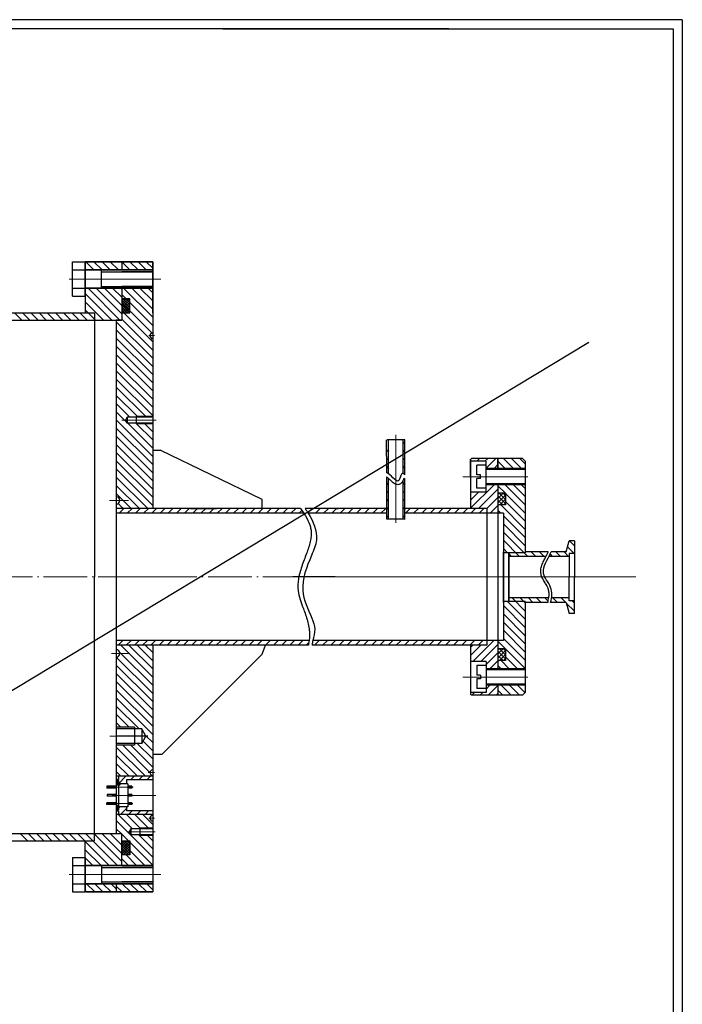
# Model space of a CAD drawing. Header units: millimetres. Extents: x -1577 to 1649, y 8206 to 9287.
# Tile 14 of 14: x 1285 to 1649, y 8746 to 9287. Entities that reach past the tile are written whole.
import ezdxf

# ---------------------------------------------------------------- set-up
doc = ezdxf.new("R2010")
doc.units = ezdxf.units.MM
doc.linetypes.add('ACAD_ISO04W100', pattern=[30, 24, -3, 0, -3])
for name, color, linetype, lineweight in [('DIM', 3, 'Continuous', 15), ('HATCH', 4, 'Continuous', 20), ('OSI', 3, 'ACAD_ISO04W100', 15)]:
    doc.layers.add(name, color=color, linetype=linetype, lineweight=lineweight)
doc.layers.add('Layer4', color=2, linetype='Continuous')
doc.layers.add('POZ', color=6, linetype='Continuous')
pattern_1 = [(45, (4795.641, 6751.658), (2.245064, -2.245064), [])]
pattern_2 = [(135, (4795.641, 6751.658), (2.245064, 2.245064), [])]

msp = doc.modelspace()

# ---------------------------------------------------------------- hatches: boundary and pattern name
at = {"layer": 'HATCH', "lineweight": -2, "ltscale": 0.3}
h = msp.add_hatch(dxfattribs=at)
h.set_pattern_fill('ANSI37', color=256, scale=0.3, style=0)
h.set_pattern_definition([(45, (-610.60875, 7323.9311), (-0.6735192, 0.6735192), []), (135, (-610.60875, 7323.9311), (-0.6735192, -0.6735192), [])])
h.paths.add_polyline_path([(1345.42, 9133.75), (1340.98, 9133.75), (1340.98, 9126.01), (1345.42, 9126.01)])
h = msp.add_hatch(dxfattribs=at)
h.set_pattern_fill('ANSI31', color=256, style=0)
h.set_pattern_definition(pattern_2)
edge = h.paths.add_edge_path()
edge.add_line((1495.38, 9056.35), (1496.38, 9056.35))
edge.add_line((1496.38, 9056.35), (1496.41, 9037.13))
edge.add_spline(control_points=[(1496.41, 9037.13), (1496.05, 9037.49), (1495.71, 9037.74), (1495.41, 9037.84)], knot_values=[3.911298, 3.911298, 3.911298, 3.911298, 5.370595, 5.370595, 5.370595, 5.370595], degree=3, periodic=0)
edge.add_line((1495.41, 9037.84), (1495.38, 9056.35))
edge = h.paths.add_edge_path()
edge.add_line((1486.39, 9054.76), (1487.39, 9053.07))
edge.add_line((1487.39, 9053.07), (1487.41, 9037.68))
edge.add_spline(control_points=[(1487.41, 9037.68), (1487.4, 9037.69), (1487.06, 9037.93), (1486.73, 9038.12), (1486.41, 9038.27)], knot_values=[17.717807, 17.717807, 17.717807, 17.717807, 17.757099, 18.747765, 18.747765, 18.747765, 18.747765], degree=3, periodic=0)
edge.add_line((1486.41, 9038.27), (1486.39, 9054.76))
edge = h.paths.add_edge_path()
edge.add_spline(control_points=[(1486.41, 9035.94), (1486.45, 9035.91), (1486.49, 9035.87), (1486.73, 9035.69), (1486.94, 9035.51), (1487.24, 9035.24), (1487.33, 9035.16), (1487.41, 9035.08)], knot_values=[16.325956, 16.325956, 16.325956, 16.325956, 16.488778, 16.488778, 17.230493, 17.230493, 17.514738, 17.514738, 17.514738, 17.514738], degree=3, periodic=0)
edge.add_line((1487.41, 9035.08), (1487.44, 9012.8))
edge.add_line((1487.44, 9012.8), (1486.44, 9012.8))
edge.add_line((1486.44, 9012.8), (1486.41, 9035.94))
h = msp.add_hatch(dxfattribs=at)
h.set_pattern_fill('ANSI31', color=256, style=0)
h.set_pattern_definition([(45, (-1105.2816, 7323.931), (-2.245064, 2.245064), [])])
h.paths.add_polyline_path([(1547.43, 9031.59), (1540.93, 9031.59), (1540.93, 9027.59), (1532.43, 9027.59), (1532.43, 9018.59), (1541.43, 9018.59), (1541.43, 9015.99), (1547.43, 9015.99)])
h.paths.add_polyline_path([(1547.43, 9046.09), (1532.93, 9046.09), (1532.43, 9045.59), (1532.43, 9044.59), (1540.93, 9044.59), (1540.93, 9040.59), (1547.43, 9040.59)])
h.paths.add_polyline_path([(1547.43, 8946.19), (1541.43, 8946.19), (1541.43, 8943.59), (1532.43, 8943.59), (1532.43, 8934.59), (1540.93, 8934.59), (1540.93, 8930.59), (1547.43, 8930.59)])
h.paths.add_polyline_path([(1547.43, 8921.59), (1540.93, 8921.59), (1540.93, 8917.59), (1532.43, 8917.59), (1532.43, 8916.59), (1532.93, 8916.09), (1547.43, 8916.09)])
h = msp.add_hatch(dxfattribs=at)
h.set_pattern_fill('ANSI31', color=256, angle=90, style=0)
h.set_pattern_definition([(135, (-1105.2816, 7323.931), (-2.245064, -2.245064), [])])
h.paths.add_polyline_path([(1562.43, 9031.59), (1547.43, 9031.59), (1547.43, 9026.99), (1551.63, 9026.99), (1551.63, 9020.59), (1547.43, 9020.59), (1547.43, 9015.99), (1550.43, 9015.99), (1550.43, 8994.35), (1562.43, 8994.35)])
h.paths.add_polyline_path([(1562.43, 9044.59), (1560.93, 9046.09), (1547.43, 9046.09), (1547.43, 9040.59), (1562.43, 9040.59)])
edge = h.paths.add_edge_path()
edge.add_spline(control_points=[(1573.85, 8992.35), (1573.91, 8992.48), (1573.98, 8992.6), (1574.32, 8993.26), (1574.58, 8993.79), (1574.89, 8994.48), (1574.97, 8994.67), (1575.04, 8994.85)], knot_values=[64.258722, 64.258722, 64.258722, 64.258722, 65.065758, 65.065758, 68.526257, 68.526257, 69.791358, 69.791358, 69.791358, 69.791358], degree=3, periodic=0)
edge.add_line((1575.04, 8994.85), (1562.43, 8994.85))
edge.add_line((1562.43, 8994.85), (1562.43, 8994.35))
edge.add_line((1562.43, 8994.35), (1553.43, 8994.35))
edge.add_line((1553.43, 8994.35), (1553.43, 8992.35))
edge.add_line((1553.43, 8992.35), (1573.85, 8992.35))
edge = h.paths.add_edge_path()
edge.add_line((1586.45, 8993.85), (1589.45, 8993.85))
edge.add_line((1589.45, 8993.85), (1589.45, 9000.85))
edge.add_line((1589.45, 9000.85), (1586.45, 9000.85))
edge.add_line((1586.45, 9000.85), (1584.84, 8994.85))
edge.add_line((1584.84, 8994.85), (1576.65, 8994.85))
edge.add_spline(control_points=[(1576.65, 8994.85), (1576.56, 8994.6), (1576.23, 8993.76), (1575.83, 8992.93), (1575.54, 8992.35)], knot_values=[65.715289, 65.715289, 65.715289, 65.715289, 67.333003, 70.985928, 70.985928, 70.985928, 70.985928], degree=3, periodic=0)
edge.add_line((1575.54, 8992.35), (1586.45, 8992.35))
edge.add_line((1586.45, 8992.35), (1586.45, 8993.85))
edge = h.paths.add_edge_path()
edge.add_line((1586.45, 8969.5), (1576.86, 8969.5))
edge.add_spline(control_points=[(1576.86, 8969.5), (1576.74, 8968.68), (1576.56, 8967.84), (1576.33, 8967)], knot_values=[11.560129, 11.560129, 11.560129, 11.560129, 16.568263, 16.568263, 16.568263, 16.568263], degree=3, periodic=0)
edge.add_line((1576.33, 8967), (1584.84, 8967))
edge.add_line((1584.84, 8967), (1586.45, 8961))
edge.add_line((1586.45, 8961), (1589.45, 8961))
edge.add_line((1589.45, 8961), (1589.45, 8968))
edge.add_line((1589.45, 8968), (1586.45, 8968))
edge.add_line((1586.45, 8968), (1586.45, 8969.5))
edge = h.paths.add_edge_path()
edge.add_spline(control_points=[(1574.77, 8967), (1574.89, 8967.42), (1575, 8967.82), (1575.19, 8968.66), (1575.27, 8969.08), (1575.34, 8969.5)], knot_values=[10.740599, 10.740599, 10.740599, 10.740599, 13.313332, 13.313332, 16.093586, 16.093586, 16.093586, 16.093586], degree=3, periodic=0)
edge.add_line((1575.34, 8969.5), (1553.43, 8969.5))
edge.add_line((1553.43, 8969.5), (1553.43, 8967.5))
edge.add_line((1553.43, 8967.5), (1562.43, 8967.5))
edge.add_line((1562.43, 8967.5), (1562.43, 8967))
edge.add_line((1562.43, 8967), (1574.77, 8967))
h.paths.add_polyline_path([(1562.43, 8967.5), (1550.43, 8967.5), (1550.43, 8967), (1550.43, 8946.19), (1547.43, 8946.19), (1547.43, 8941.59), (1551.63, 8941.59), (1551.63, 8935.09), (1547.43, 8935.09), (1547.43, 8930.59), (1562.43, 8930.59)])
h.paths.add_polyline_path([(1562.43, 8921.59), (1547.43, 8921.59), (1547.43, 8916.09), (1560.93, 8916.09), (1562.43, 8917.59)])
h = msp.add_hatch(dxfattribs=at)
h.set_pattern_fill('ANSI31', color=256, style=0)
h.set_pattern_definition(pattern_2)
edge = h.paths.add_edge_path()
edge.add_spline(control_points=[(1495.41, 9034.22), (1495.46, 9034.35), (1495.5, 9034.48), (1495.59, 9034.76), (1495.64, 9034.91), (1496.41, 9035.03)], knot_values=[9.080427, 9.080427, 9.080427, 9.080427, 9.391741, 9.391741, 9.761823, 9.761823, 9.761823, 9.761823], degree=3, periodic=0)
edge.add_line((1496.41, 9035.03), (1496.44, 9012.8))
edge.add_line((1496.44, 9012.8), (1495.44, 9012.8))
edge.add_line((1495.44, 9012.8), (1495.41, 9034.22))
h = msp.add_hatch(dxfattribs=at)
h.set_pattern_fill('ANSI31', color=256, angle=90, style=0)
h.set_pattern_definition(pattern_1)
h.paths.add_polyline_path([(1496.43, 9018.59), (1523.73, 9018.59), (1523.73, 9015.99), (1496.44, 9015.99)])
h.paths.add_polyline_path([(1523.73, 9018.59), (1541.43, 9018.59), (1541.43, 9015.99), (1523.73, 9015.99)])
edge = h.paths.add_edge_path()
edge.add_spline(control_points=[(1443.34, 9015.99), (1442.77, 9016.89), (1442.19, 9017.74), (1441.6, 9018.59)], knot_values=[0, 0, 0, 0, 3.125016, 3.125016, 3.125016, 3.125016], degree=3, periodic=0)
edge.add_line((1441.6, 9018.59), (1459.75, 9018.59))
edge.add_line((1459.75, 9018.59), (1486.43, 9018.59))
edge.add_line((1486.43, 9018.59), (1486.44, 9015.99))
edge.add_line((1486.44, 9015.99), (1443.34, 9015.99))
edge = h.paths.add_edge_path()
edge.add_line((1392.97, 9018.59), (1439.13, 9018.59))
edge.add_spline(control_points=[(1439.13, 9018.59), (1439.78, 9017.72), (1440.39, 9016.86), (1440.96, 9015.99)], knot_values=[7.511069, 7.511069, 7.511069, 7.511069, 10.661005, 10.661005, 10.661005, 10.661005], degree=3, periodic=0)
edge.add_line((1440.96, 9015.99), (1422.97, 9015.99))
edge.add_line((1422.97, 9015.99), (1380.49, 9015.99))
edge.add_line((1380.49, 9015.99), (1337.99, 9015.99))
edge.add_line((1337.99, 9015.99), (1337.99, 9018.59))
edge.add_line((1337.99, 9018.59), (1390.04, 9018.59))
edge.add_line((1390.04, 9018.59), (1392.97, 9018.59))
edge = h.paths.add_edge_path()
edge.add_line((1337.99, 8946.19), (1443.83, 8946.19))
edge.add_spline(control_points=[(1443.83, 8946.19), (1443.79, 8945.89), (1443.75, 8945.58), (1443.62, 8944.71), (1443.52, 8944.16), (1443.4, 8943.59)], knot_values=[84.895237, 84.895237, 84.895237, 84.895237, 85.903384, 85.903384, 87.721367, 87.721367, 87.721367, 87.721367], degree=3, periodic=0)
edge.add_line((1443.4, 8943.59), (1337.99, 8943.59))
edge.add_line((1337.99, 8943.59), (1337.99, 8946.19))
edge = h.paths.add_edge_path()
edge.add_spline(control_points=[(1445.44, 8943.59), (1445.56, 8944.46), (1445.67, 8945.33), (1445.85, 8946.19)], knot_values=[75.73018, 75.73018, 75.73018, 75.73018, 78.361065, 78.361065, 78.361065, 78.361065], degree=3, periodic=0)
edge.add_line((1445.85, 8946.19), (1541.43, 8946.19))
edge.add_line((1541.43, 8946.19), (1541.43, 8943.59))
edge.add_line((1541.43, 8943.59), (1466.06, 8943.59))
edge.add_line((1466.06, 8943.59), (1445.44, 8943.59))
h = msp.add_hatch(dxfattribs=at)
h.set_pattern_fill('ANSI31', color=256, angle=90, style=0)
h.set_pattern_definition(pattern_1)
h.paths.add_polyline_path([(1339.26, 8852.43), (1337.99, 8852.43), (1337.99, 8852.94), (1339.26, 8852.94), (1339.26, 8854.74), (1343.56, 8854.74), (1343.56, 8852.59), (1357.99, 8852.59), (1357.99, 8850.59), (1339.26, 8850.59)])
h.paths.add_polyline_path([(1339.26, 8871.59), (1357.99, 8871.59), (1357.99, 8869.59), (1343.56, 8869.59), (1343.56, 8867.44), (1339.26, 8867.44), (1339.26, 8869.24), (1338.44, 8869.24), (1337.99, 8869.69), (1337.99, 8869.75), (1339.26, 8869.75)])
h = msp.add_hatch(dxfattribs=at)
h.set_pattern_fill('ANSI31', color=256, scale=0.2, angle=90, style=0)
h.set_pattern_definition([(45, (7993.261, 5689.7816), (0.449012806, -0.449012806), [])])
edge = h.paths.add_edge_path()
edge.add_line((1337.99, 8867.75), (1338.5, 8867.75))
edge.add_line((1338.5, 8867.75), (1338.5, 8868.74))
edge.add_line((1338.5, 8868.74), (1337.99, 8868.74))
edge.add_line((1337.99, 8868.74), (1337.99, 8869.24))
edge.add_line((1337.99, 8869.24), (1339.26, 8869.24))
edge.add_line((1339.26, 8869.24), (1339.26, 8866.55))
edge.add_spline(control_points=[(1339.26, 8866.55), (1339.09, 8866.55), (1338.58, 8866.66), (1338.22, 8866.93), (1337.99, 8867.08)], knot_values=[1.621794, 1.621794, 1.621794, 1.621794, 2.114107, 2.956377, 2.956377, 2.956377, 2.956377], degree=3, periodic=0)
edge.add_line((1337.99, 8867.08), (1337.99, 8867.75))
edge = h.paths.add_edge_path()
edge.add_line((1339.26, 8867.44), (1340, 8867.44))
edge.add_spline(control_points=[(1340, 8867.44), (1339.96, 8867.1), (1339.86, 8866.64), (1339.42, 8866.55), (1339.26, 8866.55)], knot_values=[0.278189, 0.278189, 0.278189, 0.278189, 1.174295, 1.621794, 1.621794, 1.621794, 1.621794], degree=3, periodic=0)
edge.add_line((1339.26, 8866.55), (1339.26, 8867.44))
edge = h.paths.add_edge_path()
edge.add_line((1338.5, 8854.44), (1337.99, 8854.44))
edge.add_line((1337.99, 8854.44), (1337.99, 8855.18))
edge.add_spline(control_points=[(1337.99, 8855.18), (1338.03, 8855.2), (1338.34, 8855.37), (1339.1, 8855.92), (1338.84, 8854.61), (1339.14, 8854.19), (1339.26, 8854.09)], knot_values=[0.842729, 0.842729, 0.842729, 0.842729, 0.953604, 1.735131, 2.823596, 3.296926, 3.296926, 3.296926, 3.296926], degree=3, periodic=0)
edge.add_line((1339.26, 8854.09), (1339.26, 8852.94))
edge.add_line((1339.26, 8852.94), (1337.99, 8852.94))
edge.add_line((1337.99, 8852.94), (1337.99, 8853.44))
edge.add_line((1337.99, 8853.44), (1338.5, 8853.44))
edge.add_line((1338.5, 8853.44), (1338.5, 8854.44))
h = msp.add_hatch(dxfattribs=at)
h.set_pattern_fill('ANSI37', color=256, scale=0.3, style=0)
h.set_pattern_definition([(315, (-610.60875, 10638.2567), (-0.6735192, -0.6735192), []), (225, (-610.60875, 10638.2567), (-0.6735192, 0.6735192), [])])
h.paths.add_polyline_path([(1345.42, 8828.43), (1340.98, 8828.43), (1340.98, 8836.18), (1345.42, 8836.18)])
at = {"layer": 'POZ', "lineweight": -2, "ltscale": 0.3}
h = msp.add_hatch(dxfattribs=at)
h.set_pattern_fill('ANSI37', color=256, scale=0.5, style=0)
h.set_pattern_definition([(135, (4795.6409, 6751.658), (1.122532, 1.122532), []), (45, (4795.6409, 6751.658), (1.122532, -1.122532), [])])
h.paths.add_polyline_path([(1547.43, 9026.99), (1551.63, 9026.99), (1551.63, 9020.59), (1547.43, 9020.59)])
edge = h.paths.add_edge_path()
edge.add_spline(control_points=[(1547.43, 8938.35), (1548.87, 8938.61), (1550.3, 8938.87), (1551.63, 8938.87)], knot_values=[0, 0, 0, 0, 3.916802, 3.916802, 3.916802, 3.916802], degree=3, periodic=0)
edge.add_line((1551.63, 8938.87), (1551.63, 8935.09))
edge.add_line((1551.63, 8935.09), (1547.43, 8935.09))
edge.add_line((1547.43, 8935.09), (1547.43, 8938.35))
edge = h.paths.add_edge_path()
edge.add_line((1547.43, 8941.59), (1551.63, 8941.59))
edge.add_line((1551.63, 8941.59), (1551.63, 8938.87))
edge.add_spline(control_points=[(1551.63, 8938.87), (1550.3, 8938.87), (1548.87, 8938.61), (1547.43, 8938.35)], knot_values=[0, 0, 0, 0, 3.916802, 3.916802, 3.916802, 3.916802], degree=3, periodic=0)
edge.add_line((1547.43, 8938.35), (1547.43, 8941.59))

# ---------------------------------------------------------------- linework, layer by layer
for p, q in [((1648.63, 9287.01), (261.11, 9287.01)), ((1520.59, 9282.01), (276.11, 9282.01)), ((1313.99, 9135.14), (1313.99, 9154.09)), ((1313.99, 9154.09), (1320.99, 9154.09)), ((1320.99, 9154.09), (1320.99, 9126.09)), ((1357.99, 9154.09), (1320.99, 9154.09)), ((1357.99, 9154.09), (1320.99, 9154.09)), ((1321.49, 9154.09), (1320.99, 9153.59)), ((1320.99, 9135.14), (1320.99, 9154.09)), ((1320.99, 9154.09), (1320.99, 9126.09)), ((1320.99, 9153.59), (1320.99, 9131.16)), ((1321.49, 9154.09), (1357.99, 9154.09)), ((1340.99, 9154.09), (1340.99, 9149.59)), ((1357.99, 9154.09), (1340.99, 9154.09)), ((1357.99, 9154.09), (1357.99, 9018.59)), ((1357.99, 9126.09), (1357.99, 9154.09)), ((1313.99, 9149.59), (1320.99, 9149.59)), ((1357.99, 9149.59), (1320.99, 9149.59)), ((1320.99, 9149.59), (1357.99, 9149.59)), ((1357.99, 9149.59), (1320.99, 9149.59)), ((1329.95, 9139.66), (1329.95, 9149.61)), ((1329.95, 9148.59), (1357.99, 9148.59)), ((1357.99, 9149.59), (1340.99, 9149.59)), ((1357.99, 9148.59), (1340.99, 9148.59)), ((1357.99, 9148.59), (1340.99, 9148.59)), ((1313.99, 9139.59), (1320.99, 9139.59)), ((1357.99, 9139.59), (1320.99, 9139.59)), ((1320.99, 9139.59), (1357.99, 9139.59)), ((1357.99, 9139.59), (1320.99, 9139.59)), ((1329.95, 9140.59), (1357.99, 9140.59)), ((1357.99, 9140.59), (1340.99, 9140.59)), ((1357.99, 9140.59), (1340.99, 9140.59)), ((1340.99, 9139.59), (1340.99, 9122.09)), ((1340.99, 9139.59), (1340.99, 9122.09)), ((1357.99, 9139.59), (1340.99, 9139.59)), ((1325.99, 9126.09), (1325.99, 8981.09)), ((1337.99, 9122.09), (1337.99, 8866.09)), ((1340.99, 9122.09), (1337.99, 9122.09)), ((1343.99, 9068.79), (1343.99, 9065.39)), ((1357.99, 9068.79), (1343.99, 9068.79)), ((1348.99, 9069.09), (1348.99, 9065.09)), ((1357.99, 9069.09), (1348.99, 9069.09)), ((1357.99, 9065.39), (1343.99, 9065.39)), ((1357.99, 9065.09), (1348.99, 9065.09)), ((1486.41, 9038.27), (1486.38, 9056.35)), ((1487.41, 9037.68), (1487.38, 9056.35)), ((1495.41, 9037.84), (1495.38, 9056.35)), ((1496.41, 9037.13), (1496.38, 9056.35)), ((1357.99, 9050.62), (1362.02, 9050.62)), ((1417.99, 9023.59), (1362.02, 9050.62)), ((1532.43, 9045.59), (1532.93, 9046.09)), ((1532.93, 9046.09), (1532.43, 9045.59)), ((1532.43, 9045.59), (1532.43, 9018.59)), ((1532.43, 9036.09), (1532.43, 9045.59)), ((1547.43, 9046.09), (1532.93, 9046.09)), ((1547.43, 9046.09), (1532.93, 9046.09)), ((1547.43, 9046.09), (1547.43, 9040.59)), ((1560.93, 9046.09), (1547.43, 9046.09)), ((1560.93, 9046.09), (1547.43, 9046.09)), ((1547.43, 9040.59), (1547.43, 9046.09)), ((1547.43, 9040.59), (1547.43, 9046.09)), ((1547.43, 9045.59), (1547.43, 9040.59)), ((1562.43, 9044.59), (1560.93, 9046.09)), ((1560.93, 9046.09), (1562.43, 9044.59)), ((1540.93, 9044.59), (1532.43, 9044.59)), ((1540.93, 9042.34), (1535.93, 9042.34)), ((1535.93, 9037.09), (1535.93, 9042.34)), ((1540.93, 9027.59), (1540.93, 9044.59)), ((1547.43, 9040.59), (1540.93, 9040.59)), ((1562.43, 9040.09), (1540.93, 9040.09)), ((1562.43, 9040.59), (1547.43, 9040.59)), ((1562.43, 9044.59), (1562.43, 8994.35)), ((1486.44, 9012.8), (1486.41, 9035.94)), ((1487.44, 9012.8), (1487.41, 9035.08)), ((1495.44, 9012.8), (1495.41, 9034.22)), ((1496.44, 9012.8), (1496.41, 9035.03)), ((1537.96, 9037.09), (1535.93, 9037.09)), ((1537.96, 9035.09), (1535.93, 9035.09)), ((1535.93, 9029.84), (1535.93, 9035.09)), ((1537.96, 9035.09), (1537.96, 9037.09)), ((1540.93, 9029.84), (1535.93, 9029.84)), ((1562.43, 9032.09), (1540.93, 9032.09)), ((1547.43, 9031.59), (1540.93, 9031.59)), ((1562.43, 9031.59), (1547.43, 9031.59)), ((1547.43, 9031.59), (1547.43, 8930.59)), ((1547.43, 9031.59), (1547.43, 8981.09)), ((1540.93, 9027.59), (1532.43, 9027.59)), ((1551.63, 9026.99), (1547.43, 9026.99)), ((1551.63, 9026.99), (1551.63, 9020.59)), ((1390.04, 9018.59), (1337.99, 9018.59)), ((1439.13, 9018.59), (1378.76, 9018.59)), ((1439.13, 9018.59), (1422.97, 9018.59)), ((1459.75, 9018.59), (1441.6, 9018.59)), ((1486.43, 9018.59), (1441.6, 9018.59)), ((1476.42, 9018.59), (1462.22, 9018.59)), ((1541.43, 9018.59), (1496.43, 9018.59)), ((1541.43, 9018.59), (1541.43, 8943.59)), ((1551.63, 9020.59), (1547.43, 9020.59)), ((1390.05, 9015.99), (1337.99, 9015.99)), ((1440.96, 9015.99), (1380.49, 9015.99)), ((1440.96, 9015.99), (1422.97, 9015.99)), ((1461.58, 9015.99), (1443.34, 9015.99)), ((1486.44, 9015.99), (1443.34, 9015.99)), ((1476.43, 9015.99), (1463.96, 9015.99)), ((1496.45, 9012.8), (1486.44, 9012.8)), ((1550.43, 9015.99), (1496.44, 9015.99)), ((1550.43, 9015.99), (1550.43, 8981.09)), ((1553.43, 8994.35), (1553.43, 8981.09)), ((1325.99, 8836.09), (1325.99, 8981.09)), ((1547.43, 8981.09), (1547.43, 8930.59)), ((1550.43, 8981.09), (1550.43, 8946.19)), ((1553.43, 8981.09), (1553.43, 8967.5)), ((1562.43, 8967.5), (1562.43, 8917.59)), ((1443.83, 8946.19), (1337.99, 8946.19)), ((1443.4, 8943.59), (1337.99, 8943.59)), ((1357.99, 8943.59), (1357.99, 8808.09)), ((1521.53, 8943.59), (1445.44, 8943.59)), ((1550.43, 8946.19), (1445.85, 8946.19)), ((1541.43, 8943.59), (1466.06, 8943.59)), ((1521.85, 8946.19), (1466.47, 8946.19)), ((1532.43, 8943.59), (1532.43, 8926.09)), ((1417.99, 8938.59), (1362.99, 8883.59)), ((1551.63, 8941.59), (1547.43, 8941.59)), ((1551.63, 8941.59), (1551.63, 8935.09)), ((1540.93, 8934.59), (1532.43, 8934.59)), ((1535.93, 8932.34), (1535.93, 8927.09)), ((1540.93, 8932.34), (1535.93, 8932.34)), ((1540.93, 8934.59), (1540.93, 8917.59)), ((1551.63, 8935.09), (1547.43, 8935.09)), ((1532.43, 8926.09), (1532.43, 8916.59)), ((1537.96, 8927.09), (1535.93, 8927.09)), ((1537.96, 8927.09), (1537.96, 8925.09)), ((1547.43, 8930.59), (1540.93, 8930.59)), ((1562.43, 8930.09), (1540.93, 8930.09)), ((1562.43, 8930.59), (1547.43, 8930.59)), ((1535.93, 8925.09), (1535.93, 8919.84)), ((1537.96, 8925.09), (1535.93, 8925.09)), ((1562.43, 8922.09), (1540.93, 8922.09)), ((1547.43, 8921.59), (1540.93, 8921.59)), ((1547.43, 8921.59), (1547.43, 8916.09)), ((1547.43, 8921.59), (1547.43, 8916.09)), ((1562.43, 8921.59), (1547.43, 8921.59)), ((1540.93, 8917.59), (1532.43, 8917.59)), ((1532.93, 8916.09), (1532.43, 8916.59)), ((1547.43, 8916.09), (1532.93, 8916.09)), ((1540.93, 8919.84), (1535.93, 8919.84)), ((1560.93, 8916.09), (1547.43, 8916.09)), ((1560.93, 8916.09), (1562.43, 8917.59)), ((1347.99, 8898.59), (1337.99, 8898.59)), ((1351.99, 8897.59), (1337.99, 8897.59)), ((1355.27, 8893.59), (1337.99, 8893.59)), ((1347.99, 8898.59), (1347.99, 8888.59)), ((1351.99, 8897.59), (1351.99, 8889.59)), ((1351.99, 8889.59), (1354.3, 8893.59)), ((1351.99, 8889.59), (1337.99, 8889.59)), ((1347.99, 8888.59), (1337.99, 8888.59)), ((1362.99, 8883.59), (1357.99, 8883.59)), ((1357.99, 8871.59), (1337.99, 8871.59)), ((1339.26, 8869.75), (1337.99, 8869.75)), ((1339.26, 8869.75), (1337.99, 8869.75)), ((1339.26, 8869.24), (1337.99, 8869.24)), ((1338.5, 8868.74), (1337.99, 8868.74)), ((1338.5, 8867.75), (1337.99, 8867.75)), ((1338.5, 8867.75), (1338.5, 8868.77)), ((1339.26, 8871.59), (1339.26, 8869.75)), ((1339.26, 8869.24), (1339.26, 8852.94)), ((1344.26, 8867.44), (1339.26, 8867.44)), ((1357.99, 8869.59), (1343.56, 8869.59)), ((1343.56, 8869.59), (1343.56, 8867.44)), ((1344.26, 8867.44), (1344.26, 8854.74)), ((1344.26, 8867.44), (1344.26, 8861.59)), ((1337.99, 8866.09), (1332.87, 8866.09)), ((1332.87, 8866.09), (1332.87, 8865.09)), ((1337.99, 8865.09), (1332.87, 8865.09)), ((1337.99, 8861.59), (1332.99, 8861.59)), ((1332.99, 8861.59), (1332.99, 8860.59)), ((1337.99, 8866.09), (1337.99, 8840.09)), ((1337.99, 8865.09), (1337.99, 8861.59)), ((1346.5, 8866.09), (1344.26, 8866.09)), ((1346.5, 8865.09), (1344.26, 8865.09)), ((1346.5, 8861.59), (1344.26, 8861.59)), ((1337.99, 8857.09), (1332.87, 8857.09)), ((1332.87, 8856.09), (1332.87, 8857.09)), ((1337.99, 8856.09), (1332.87, 8856.09)), ((1337.99, 8860.59), (1332.99, 8860.59)), ((1337.99, 8860.59), (1337.99, 8857.09)), ((1346.5, 8860.59), (1344.26, 8860.59)), ((1346.5, 8857.09), (1344.26, 8857.09)), ((1346.5, 8856.09), (1344.26, 8856.09)), ((1338.5, 8854.44), (1337.99, 8854.44)), ((1338.5, 8853.44), (1337.99, 8853.44)), ((1339.26, 8852.94), (1337.99, 8852.94)), ((1339.26, 8852.43), (1337.99, 8852.43)), ((1339.26, 8850.59), (1337.99, 8850.59)), ((1338.5, 8854.44), (1338.5, 8853.42)), ((1344.26, 8854.74), (1339.26, 8854.74)), ((1339.26, 8852.43), (1339.26, 8850.59)), ((1357.99, 8850.59), (1339.26, 8850.59)), ((1343.56, 8854.74), (1343.56, 8852.59)), ((1357.99, 8852.59), (1343.56, 8852.59)), ((1340.99, 8822.59), (1340.99, 8840.09)), ((1345.99, 8842.79), (1345.99, 8839.39)), ((1357.99, 8842.79), (1345.99, 8842.79)), ((1357.99, 8839.39), (1345.99, 8839.39)), ((1350.99, 8843.09), (1350.99, 8839.09)), ((1357.99, 8843.09), (1350.99, 8843.09)), ((1320.99, 8808.09), (1320.99, 8836.09)), ((1357.99, 8839.09), (1350.99, 8839.09)), ((1357.99, 8836.09), (1357.99, 8808.09)), ((1320.99, 8808.59), (1320.99, 8831.03)), ((1313.99, 8827.04), (1313.99, 8808.09)), ((1320.99, 8827.04), (1320.99, 8808.09)), ((1313.99, 8822.59), (1320.99, 8822.59)), ((1357.99, 8822.59), (1320.99, 8822.59)), ((1320.99, 8822.59), (1357.99, 8822.59)), ((1329.95, 8822.52), (1329.95, 8812.58)), ((1329.95, 8821.59), (1357.99, 8821.59)), ((1357.99, 8822.59), (1340.99, 8822.59)), ((1357.99, 8821.59), (1340.99, 8821.59)), ((1313.99, 8812.59), (1320.99, 8812.59)), ((1357.99, 8812.59), (1320.99, 8812.59)), ((1320.99, 8812.59), (1357.99, 8812.59)), ((1329.95, 8813.59), (1357.99, 8813.59)), ((1337.99, 8812.59), (1337.99, 8808.09)), ((1357.99, 8813.59), (1340.99, 8813.59)), ((1357.99, 8812.59), (1340.99, 8812.59)), ((1313.99, 8808.09), (1320.99, 8808.09)), ((1321.49, 8808.09), (1320.99, 8808.59)), ((1357.99, 8808.09), (1320.99, 8808.09)), ((1321.49, 8808.09), (1357.99, 8808.09)), ((1357.99, 8808.09), (1340.99, 8808.09))]:
    msp.add_line(p, q)
at = {"color": 7}
msp.add_line((1648.63, 9287.01), (1648.63, 8339.95), dxfattribs=at)
at = {"lineweight": -2, "ltscale": 0.3}
for p, q in [((1313.99, 9135.14), (1320.99, 9135.14)), ((1073.88, 9126.09), (1325.99, 9126.09)), ((1070.91, 9122.09), (1340.99, 9122.09)), ((1343.99, 9068.79), (1343.01, 9067.09)), ((1343.01, 9067.09), (1343.99, 9065.39)), ((1417.99, 9018.59), (1417.99, 9023.59)), ((1065.36, 8840.09), (1337.99, 8840.09)), ((1070.91, 8840.09), (1340.99, 8840.09)), ((1345.99, 8842.79), (1345.01, 8841.09)), ((1345.99, 8839.39), (1345.01, 8841.09)), ((1064.67, 8836.09), (1325.99, 8836.09)), ((1313.99, 8827.04), (1320.99, 8827.04))]:
    msp.add_line(p, q, dxfattribs=at)
at = {"linetype": 'ByBlock', "ltscale": 10}
for p, q in [((1378.76, 9018.59), (1392.97, 9018.59)), ((1458.8, 9018.59), (1459.75, 9018.59)), ((1523.16, 9018.59), (1506.43, 9018.59))]:
    msp.add_line(p, q, dxfattribs=at)
at = {"ltscale": 10}
for p, q in [((1584.84, 8994.85), (1586.45, 9000.85)), ((1589.45, 9000.85), (1586.45, 9000.85)), ((1589.45, 9000.85), (1589.45, 8980.85)), ((1550.43, 8967), (1550.43, 8994.85)), ((1562.43, 8994.35), (1550.43, 8994.35)), ((1553.43, 8967.5), (1553.43, 8994.35)), ((1573.85, 8992.35), (1553.43, 8992.35)), ((1575.04, 8994.85), (1562.43, 8994.85)), ((1586.45, 8992.35), (1575.54, 8992.35)), ((1584.84, 8994.85), (1576.65, 8994.85)), ((1586.45, 8993.85), (1586.45, 8980.85)), ((1589.45, 8993.85), (1586.45, 8993.85)), ((1586.45, 8968), (1586.45, 8981)), ((1589.45, 8961), (1589.45, 8981)), ((1575.34, 8969.5), (1553.43, 8969.5)), ((1586.45, 8969.5), (1576.86, 8969.5)), ((1562.43, 8967.5), (1550.43, 8967.5)), ((1574.77, 8967), (1562.43, 8967)), ((1584.84, 8967), (1576.33, 8967)), ((1584.84, 8967), (1586.45, 8961)), ((1589.45, 8968), (1586.45, 8968)), ((1589.45, 8961), (1586.45, 8961))]:
    msp.add_line(p, q, dxfattribs=at)
at = {"lineweight": -2}
msp.add_line((1354.3, 8893.59), (1351.99, 8897.59), dxfattribs=at)
at = {"color": 7}
msp.add_lwpolyline([(1396.44, 9282.01), (1643.63, 9282.01), (1643.63, 8344.95)], dxfattribs=at)
for centre, radius, start, end in [((1357.99, 9113.59), 1.5, 90, 270), ((1337.99, 9023.09), 2, 270, 90), ((1337.99, 8939.09), 2, 270, 90), ((1357.99, 8873.59), 1.5, 90, 270), ((1357.99, 8848.59), 1.5, 90, 270)]:
    msp.add_arc(centre, radius, start, end)
at = {"lineweight": -2, "ltscale": 0.3}
for points, knots in [([(1496.41, 9037.13), (1495.63, 9037.91), (1494.14, 9038.52), (1493.22, 9030.84), (1489.25, 9036.67), (1486.73, 9038.12), (1486.41, 9038.27)], [3.911298, 3.911298, 3.911298, 3.911298, 7.070239, 10.96374, 17.757099, 18.747765, 18.747765, 18.747765, 18.747765]), ([(1496.41, 9035.03), (1495.64, 9034.91), (1495.59, 9034.76), (1495.47, 9034.37), (1495.38, 9034.13), (1495.18, 9033.62), (1495.06, 9033.36), (1494.78, 9032.94), (1494.68, 9032.79), (1494.43, 9032.51), (1494.29, 9032.38), (1493.99, 9032.15), (1493.83, 9032.05), (1493.39, 9031.84), (1493.1, 9031.76), (1492.56, 9031.69), (1492.3, 9031.7), (1491.83, 9031.77), (1491.62, 9031.83), (1491.23, 9031.96), (1491.06, 9032.04), (1490.55, 9032.31), (1490.26, 9032.51), (1489.7, 9032.94), (1489.44, 9033.17), (1488.92, 9033.65), (1488.66, 9033.89), (1487.98, 9034.54), (1487.56, 9034.96), (1486.94, 9035.51), (1486.73, 9035.69), (1486.49, 9035.87), (1486.45, 9035.91), (1486.41, 9035.94)], [9.080427, 9.080427, 9.080427, 9.080427, 9.450509, 9.450509, 10.030826, 10.030826, 10.611143, 10.611143, 10.906676, 10.906676, 11.15129, 11.15129, 11.395904, 11.395904, 11.762277, 11.762277, 12.128649, 12.128649, 12.495022, 12.495022, 12.861395, 12.861395, 13.656049, 13.656049, 14.450703, 14.450703, 15.245357, 15.245357, 16.610201, 16.610201, 17.351917, 17.351917, 17.514738, 17.514738, 17.514738, 17.514738])]:
    msp.add_open_spline(points, degree=3, knots=knots, dxfattribs=at)
for points, knots in [([(1439.13, 9018.59), (1440.14, 9017.24), (1441.07, 9015.89), (1442.85, 9012.92), (1443.64, 9011.3), (1444.44, 9008.9), (1444.65, 9008.09), (1444.93, 9006.44), (1444.99, 9005.6), (1444.96, 9003.84), (1444.88, 9002.93), (1444.39, 8999.95), (1443.75, 8997.78), (1442.18, 8993.29), (1441.26, 8990.97), (1439.54, 8986.23), (1438.75, 8983.81), (1438, 8980.24), (1437.83, 8979.13), (1437.64, 8976.98), (1437.62, 8975.94), (1437.78, 8973.19), (1438.11, 8971.53), (1438.99, 8968.32), (1439.54, 8966.75), (1440.49, 8964.14), (1440.9, 8963.08), (1441.69, 8960.88), (1442.08, 8959.74), (1442.77, 8957.46), (1443.08, 8956.33), (1443.58, 8954.05), (1443.77, 8952.91), (1443.97, 8951.05), (1444.01, 8950.33), (1444.04, 8948.18), (1443.93, 8946.73), (1443.62, 8944.71), (1443.52, 8944.16), (1443.4, 8943.59)], [7.511069, 7.511069, 7.511069, 7.511069, 12.420232, 12.420232, 18.386076, 18.386076, 21.383015, 21.383015, 24.573959, 24.573959, 27.764904, 27.764904, 34.816341, 34.816341, 41.867778, 41.867778, 48.919216, 48.919216, 52.058934, 52.058934, 54.950941, 54.950941, 59.689883, 59.689883, 64.428826, 64.428826, 67.761915, 67.761915, 71.39001, 71.39001, 75.018105, 75.018105, 78.735833, 78.735833, 81.125017, 81.125017, 85.903384, 85.903384, 87.721367, 87.721367, 87.721367, 87.721367]), ([(1574.77, 8967), (1574.89, 8967.42), (1575, 8967.82), (1575.36, 8969.41), (1575.52, 8970.55), (1575.51, 8972.4), (1575.42, 8973.13), (1575.17, 8974.12), (1575.09, 8974.39), (1574.93, 8974.83), (1574.86, 8975), (1574.7, 8975.37), (1574.61, 8975.55), (1574.33, 8976.11), (1574.11, 8976.5), (1573.51, 8977.52), (1573.1, 8978.17), (1572.3, 8979.53), (1571.91, 8980.23), (1571.44, 8981.34), (1571.31, 8981.7), (1571.12, 8982.35), (1571.05, 8982.63), (1570.96, 8983.13), (1570.94, 8983.35), (1570.9, 8983.79), (1570.9, 8984), (1570.9, 8984.65), (1570.94, 8985.07), (1571.15, 8986.37), (1571.42, 8987.22), (1572.07, 8988.86), (1572.45, 8989.66), (1573.25, 8991.22), (1573.66, 8991.99), (1574.32, 8993.26), (1574.58, 8993.79), (1574.89, 8994.48), (1574.97, 8994.67), (1575.04, 8994.85)], [10.740599, 10.740599, 10.740599, 10.740599, 13.313332, 13.313332, 20.92095, 20.92095, 26.322789, 26.322789, 28.346843, 28.346843, 29.710963, 29.710963, 31.075083, 31.075083, 33.803323, 33.803323, 38.189989, 38.189989, 42.576656, 42.576656, 44.657981, 44.657981, 46.153436, 46.153436, 47.282932, 47.282932, 48.412427, 48.412427, 50.671417, 50.671417, 55.46953, 55.46953, 60.267644, 60.267644, 65.065758, 65.065758, 68.526257, 68.526257, 69.791358, 69.791358, 69.791358, 69.791358]), ([(1576.33, 8967), (1577.1, 8969.88), (1577.64, 8975.6), (1569.71, 8983.93), (1575.03, 8990.73), (1576.56, 8994.6), (1576.65, 8994.85)], [11.560129, 11.560129, 11.560129, 11.560129, 28.677481, 46.489495, 69.368214, 70.985928, 70.985928, 70.985928, 70.985928]), ([(1340, 8867.44), (1339.96, 8867.1), (1339.82, 8866.47), (1338.7, 8866.57), (1338.22, 8866.93), (1337.99, 8867.08)], [0.278189, 0.278189, 0.278189, 0.278189, 1.174295, 2.114107, 2.956377, 2.956377, 2.956377, 2.956377]), ([(1339.26, 8854.09), (1339.14, 8854.19), (1338.84, 8854.61), (1339.1, 8855.92), (1338.34, 8855.37), (1338.03, 8855.2), (1337.99, 8855.18)], [0.842729, 0.842729, 0.842729, 0.842729, 1.316059, 2.404524, 3.186051, 3.296926, 3.296926, 3.296926, 3.296926])]:
    msp.add_open_spline(points, degree=3, knots=knots)
msp.add_spline([(1441.6, 9018.59), (1443.34, 9015.99), (1447.87, 9001.42), (1445.13, 8992.82), (1440.36, 8973.59), (1445.31, 8958.39), (1446.96, 8952.34), (1445.85, 8946.19), (1445.44, 8943.59)], degree=3)
at = {"layer": 'DIM', "lineweight": -2, "ltscale": 0.3}
for p, q in [((1496.38, 9056.35), (1486.59, 9056.35)), ((1417.99, 8938.59), (1419.82, 8943.59)), ((1338.01, 8873.98), (1337.99, 8873.98))]:
    msp.add_line(p, q, dxfattribs=at)
at = {"layer": 'DIM', "color": 3, "linetype": 'ByBlock', "ltscale": 10}
msp.add_line((1566.61, 8981.09), (1563.01, 8981.09), dxfattribs=at)
at = {"layer": 'HATCH', "lineweight": -2, "ltscale": 0.3}
for p, q in [((1321.72, 9154.09), (1320.99, 9153.36)), ((1325.7, 9149.59), (1321.46, 9153.83)), ((1330.19, 9149.59), (1325.69, 9154.09)), ((1334.68, 9149.59), (1330.18, 9154.09)), ((1339.17, 9149.59), (1334.67, 9154.09)), ((1345.46, 9149.59), (1340.99, 9154.06)), ((1349.95, 9149.59), (1345.45, 9154.09)), ((1354.44, 9149.59), (1349.94, 9154.09)), ((1357.99, 9150.53), (1354.43, 9154.09)), ((1321.21, 9149.59), (1320.99, 9149.81)), ((1339.99, 9122.09), (1322.49, 9139.59)), ((1340.99, 9125.59), (1326.98, 9139.59)), ((1340.99, 9130.08), (1331.47, 9139.59)), ((1340.99, 9134.57), (1335.96, 9139.59)), ((1340.99, 9139.06), (1340.45, 9139.59)), ((1357.99, 9123.59), (1341.99, 9139.59)), ((1357.99, 9128.08), (1346.48, 9139.59)), ((1357.99, 9132.57), (1350.97, 9139.59)), ((1357.99, 9137.06), (1355.46, 9139.59)), ((1335.5, 9122.09), (1320.99, 9136.61)), ((1331.01, 9122.09), (1320.99, 9132.12)), ((1357.99, 9119.1), (1340.99, 9136.1)), ((1345.42, 9133.75), (1340.99, 9133.75)), ((1357.99, 9114.61), (1340.99, 9131.61)), ((1345.42, 9126.01), (1345.42, 9133.75)), ((1286.11, 9122.09), (1282.11, 9126.09)), ((1290.6, 9122.09), (1286.6, 9126.09)), ((1295.09, 9122.09), (1291.09, 9126.09)), ((1299.58, 9122.09), (1295.58, 9126.09)), ((1304.07, 9122.09), (1300.07, 9126.09)), ((1308.56, 9122.09), (1304.56, 9126.09)), ((1313.05, 9122.09), (1309.05, 9126.09)), ((1317.54, 9122.09), (1313.54, 9126.09)), ((1322.03, 9122.09), (1318.03, 9126.09)), ((1322.52, 9126.09), (1320.99, 9127.63)), ((1325.99, 9122.63), (1322.52, 9126.09)), ((1340.96, 9126.01), (1345.42, 9126.01)), ((1357.99, 9110.12), (1340.99, 9127.12)), ((1325.99, 9122.44), (1325.65, 9122.09)), ((1326.52, 9122.09), (1325.99, 9122.63)), ((1357.99, 9101.14), (1337.99, 9121.14)), ((1357.99, 9105.63), (1340.99, 9122.63)), ((1357.99, 9096.65), (1337.99, 9116.65)), ((1357.99, 9092.16), (1337.99, 9112.16)), ((1357.63, 9112.14), (1357.09, 9111.59)), ((1357.99, 9087.67), (1337.99, 9107.67)), ((1357.99, 9083.18), (1337.99, 9103.18)), ((1357.99, 9078.69), (1337.99, 9098.69)), ((1357.99, 9074.2), (1337.99, 9094.2)), ((1357.99, 9069.71), (1337.99, 9089.71)), ((1354.12, 9069.09), (1337.99, 9085.22)), ((1349.63, 9069.09), (1337.99, 9080.73)), ((1345.44, 9068.79), (1337.99, 9076.24)), ((1343.5, 9066.24), (1337.99, 9071.75)), ((1357.99, 9047.26), (1337.99, 9067.26)), ((1357.99, 9042.77), (1337.99, 9062.77)), ((1357.99, 9051.75), (1344.35, 9065.39)), ((1348.99, 9065.24), (1348.84, 9065.39)), ((1357.99, 9056.24), (1349.14, 9065.09)), ((1357.99, 9060.73), (1353.63, 9065.09)), ((1357.99, 9038.28), (1337.99, 9058.28)), ((1357.99, 9033.79), (1337.99, 9053.79)), ((1357.99, 9029.3), (1337.99, 9049.3)), ((1357.99, 9024.81), (1337.99, 9044.81)), ((1547.7, 9045.86), (1547.46, 9046.09)), ((1357.99, 9020.32), (1337.99, 9040.32)), ((1355.22, 9018.59), (1337.99, 9035.83)), ((1350.73, 9018.59), (1337.99, 9031.34)), ((1346.24, 9018.59), (1337.99, 9026.85)), ((1341.75, 9018.59), (1338.99, 9021.36)), ((1357.99, 8926.03), (1340.42, 8943.59)), ((1357.99, 8930.52), (1344.91, 8943.59)), ((1357.99, 8935.01), (1349.4, 8943.59)), ((1357.99, 8939.5), (1353.89, 8943.59)), ((1338.5, 8941.03), (1337.99, 8941.54)), ((1357.99, 8917.05), (1337.99, 8937.05)), ((1357.99, 8921.54), (1339.92, 8939.6)), ((1357.99, 8912.56), (1337.99, 8932.56)), ((1357.99, 8908.07), (1337.99, 8928.07)), ((1357.99, 8903.58), (1337.99, 8923.58)), ((1357.99, 8899.09), (1337.99, 8919.09)), ((1357.99, 8894.6), (1337.99, 8914.6)), ((1350.5, 8897.59), (1337.99, 8910.11)), ((1345.01, 8898.59), (1337.99, 8905.61)), ((1340.52, 8898.59), (1337.99, 8901.12)), ((1357.99, 8890.11), (1354.02, 8894.07)), ((1356.49, 8873.64), (1341.54, 8888.59)), ((1357.99, 8876.63), (1346.03, 8888.59)), ((1357.99, 8881.12), (1349.52, 8889.59)), ((1357.99, 8885.61), (1352.73, 8890.88)), ((1354.05, 8871.59), (1337.99, 8887.65)), ((1349.56, 8871.59), (1337.99, 8883.16)), ((1345.07, 8871.59), (1337.99, 8878.67)), ((1340.58, 8871.59), (1337.99, 8874.18)), ((1338.44, 8869.24), (1337.99, 8869.69)), ((1346.5, 8866.09), (1346.5, 8865.09)), ((1346.5, 8861.59), (1346.5, 8860.59)), ((1346.5, 8857.09), (1346.5, 8856.09)), ((1346.93, 8842.79), (1339.26, 8850.46)), ((1351.12, 8843.09), (1343.62, 8850.59)), ((1355.61, 8843.09), (1348.11, 8850.59)), ((1357.99, 8845.2), (1352.6, 8850.59)), ((1357.63, 8850.05), (1357.09, 8850.59)), ((1357.99, 8827.24), (1337.99, 8847.24)), ((1289.23, 8836.09), (1285.23, 8840.09)), ((1293.72, 8836.09), (1289.72, 8840.09)), ((1298.21, 8836.09), (1294.21, 8840.09)), ((1302.7, 8836.09), (1298.7, 8840.09)), ((1307.19, 8836.09), (1303.19, 8840.09)), ((1311.68, 8836.09), (1307.68, 8840.09)), ((1316.17, 8836.09), (1312.17, 8840.09)), ((1320.66, 8836.09), (1316.66, 8840.09)), ((1325.16, 8836.09), (1321.16, 8840.09)), ((1325.99, 8839.75), (1325.65, 8840.09)), ((1340.99, 8824.75), (1325.99, 8839.75)), ((1340.99, 8829.24), (1330.14, 8840.09)), ((1340.99, 8833.73), (1334.63, 8840.09)), ((1340.65, 8840.09), (1337.99, 8842.75)), ((1357.99, 8822.75), (1340.99, 8839.75)), ((1357.99, 8831.73), (1350.33, 8839.39)), ((1334.16, 8822.59), (1320.99, 8835.77)), ((1338.66, 8822.59), (1325.16, 8836.09)), ((1340.96, 8836.18), (1345.42, 8836.18)), ((1345.42, 8836.18), (1345.42, 8828.43)), ((1357.99, 8836.22), (1355.12, 8839.09)), ((1329.67, 8822.59), (1320.99, 8831.28)), ((1353.66, 8822.59), (1345.42, 8830.84)), ((1325.18, 8822.59), (1320.99, 8826.79)), ((1345.42, 8828.43), (1340.99, 8828.43)), ((1344.68, 8822.59), (1340.99, 8826.28)), ((1349.17, 8822.59), (1343.33, 8828.43)), ((1326.21, 8808.09), (1321.71, 8812.59)), ((1330.7, 8808.09), (1326.2, 8812.59)), ((1335.19, 8808.09), (1330.69, 8812.59)), ((1337.99, 8809.79), (1335.18, 8812.59)), ((1345.71, 8808.09), (1341.21, 8812.59)), ((1350.2, 8808.09), (1345.7, 8812.59)), ((1354.69, 8808.09), (1350.19, 8812.59)), ((1357.99, 8809.28), (1354.68, 8812.59)), ((1321.72, 8808.09), (1320.99, 8808.83)), ((1341.22, 8808.09), (1337.99, 8811.32))]:
    msp.add_line(p, q, dxfattribs=at)
at = {"layer": 'HATCH', "linetype": 'ByBlock', "ltscale": 10}
msp.add_line((1502.75, 9014.59), (1502.73, 9014.61), dxfattribs=at)
at = {"layer": 'HATCH', "color": 3, "lineweight": -2, "ltscale": 0.3}
msp.add_line((1458.18, 8981.09), (1434.89, 8981.09), dxfattribs=at)
at = {"layer": 'Layer4'}
msp.add_line((99.84, 8205.75), (1597.4, 9110.01), dxfattribs=at)
at = {"layer": 'OSI'}
for p, q in [((1312.09, 9144.59), (1323.89, 9144.59)), ((1362.49, 9144.59), (1316.72, 9144.59)), ((1362.49, 9144.59), (1316.72, 9144.59)), ((1317.78, 9144.59), (1340.98, 9144.59)), ((1361.2, 9144.59), (1338, 9144.59)), ((1358.88, 9113.59), (1355.86, 9113.59)), ((1359.83, 9067.09), (1341.07, 9067.09)), ((1359.77, 9067.09), (1342.04, 9067.09)), ((1548.81, 9036.09), (1528.21, 9036.09)), ((1548.81, 9036.09), (1528.21, 9036.09)), ((1563.81, 9036.09), (1543.21, 9036.09)), ((1563.81, 9036.09), (1543.21, 9036.09)), ((1344.71, 9023.09), (1334.19, 9023.09)), ((1623.04, 8981.09), (362, 8981.09)), ((1362.02, 8981.09), (1334.53, 8981.09)), ((1552.28, 8981.09), (1447.3, 8981.09)), ((1568.19, 8981.09), (1539.07, 8981.09)), ((1580.13, 8981.09), (1545.05, 8981.09)), ((1344.88, 8939.09), (1335.38, 8939.09)), ((1548.81, 8926.09), (1528.21, 8926.09)), ((1563.81, 8926.09), (1543.21, 8926.09)), ((1355.27, 8893.59), (1334.53, 8893.59)), ((1359.03, 8873.59), (1355.49, 8873.59)), ((1347.22, 8865.59), (1332.87, 8865.59)), ((1359.69, 8861.09), (1332.99, 8861.09)), ((1347.1, 8856.59), (1332.87, 8856.59)), ((1358.88, 8848.59), (1355.86, 8848.59)), ((1359.33, 8841.09), (1344.31, 8841.09)), ((1312.09, 8817.59), (1323.89, 8817.59)), ((1362.49, 8817.59), (1316.72, 8817.59)), ((1317.78, 8817.59), (1340.98, 8817.59)), ((1361.2, 8817.59), (1338, 8817.59))]:
    msp.add_line(p, q, dxfattribs=at)
at = {"layer": 'OSI', "ltscale": 20}
msp.add_line((1491.45, 9010.79), (1491.38, 9059.08), dxfattribs=at)
at = {"layer": 'OSI', "ltscale": 10}
for p, q in [((1590.28, 8981), (1549.09, 8981.1)), ((1589.39, 8981.06), (1608.65, 8981.1))]:
    msp.add_line(p, q, dxfattribs=at)

doc.saveas('drawing.dxf')
